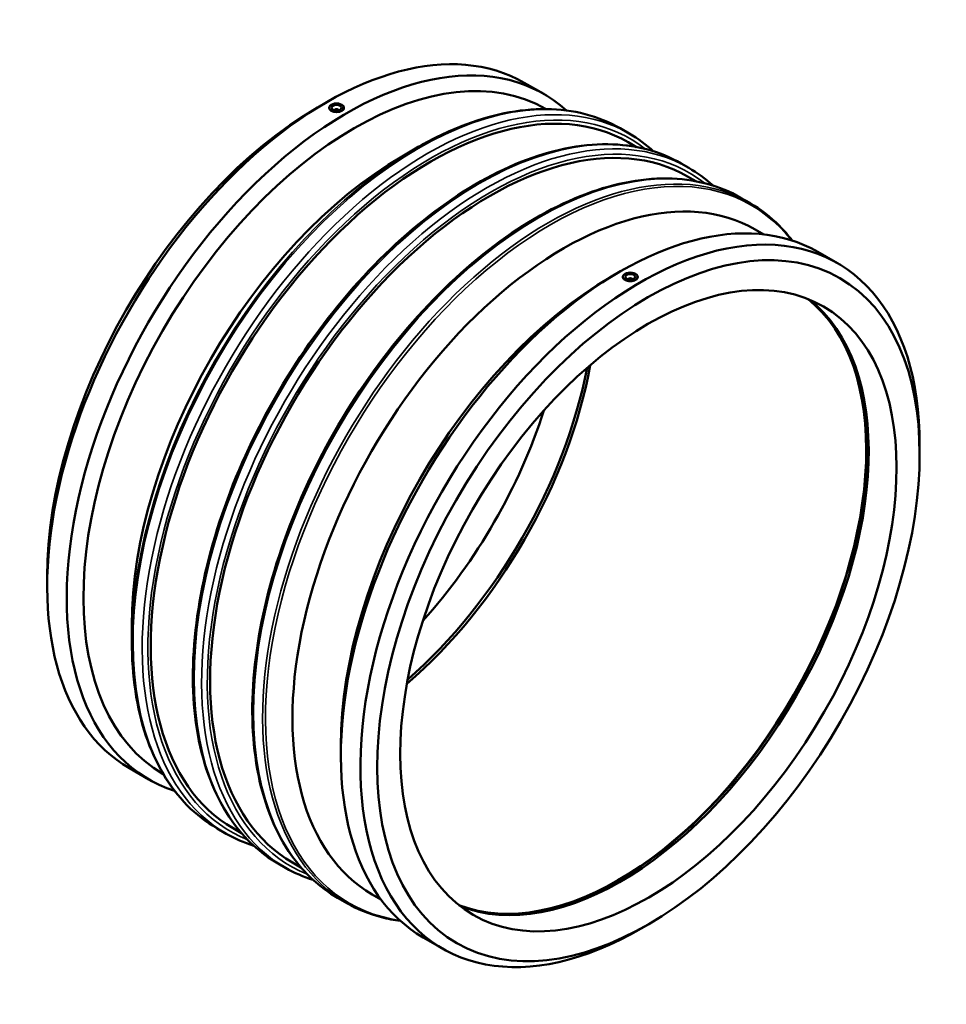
# Model space of a CAD drawing. Header units: millimetres. Extents: x -763 to 2242, y -1086 to 2721.
# Tile 7 of 7: x 1305 to 2242, y 1725 to 2721. Entities that reach past the tile are written whole.
import ezdxf

# ---------------------------------------------------------------- set-up
doc = ezdxf.new("R2010")
doc.units = ezdxf.units.MM
doc.layers.add('Visible (ANSI)', color=7, linetype='Continuous', lineweight=50)
doc.layers.add('Visible Narrow (ANSI)', color=7, linetype='Continuous', lineweight=35)

msp = doc.modelspace()

# ---------------------------------------------------------------- linework, layer by layer
at = {"layer": 'Visible (ANSI)'}
for p, q in [((1815.391, 2656.904), (1835.134, 2645.535)), ((1606.232, 2631.752), (1614.685, 2636.657)), ((1618.15, 2631.605), (1618.15, 2631.576)), ((1623.65, 2628.966), (1623.65, 2629.152)), ((1627.65, 2628.966), (1627.65, 2629.152)), ((1633.15, 2631.605), (1633.15, 2631.576)), ((1912.471, 2610.808), (1921.736, 2605.473)), ((1691.863, 2582.44), (1705.46, 2590.331)), ((1920.547, 2596.729), (1929.041, 2591.838)), ((1974.238, 2575.239), (1981.812, 2570.878)), ((1980.623, 2562.134), (1989.117, 2557.243)), ((2034.314, 2540.643), (2043.579, 2535.308)), ((2049.041, 2508.506), (2057.729, 2503.503)), ((2112.433, 2485.849), (2132.175, 2474.48)), ((1903.273, 2460.697), (1911.726, 2465.602)), ((1915.191, 2460.521), (1915.191, 2460.55)), ((1930.191, 2460.521), (1930.191, 2460.55)), ((1920.691, 2458.098), (1920.691, 2457.911)), ((1924.691, 2458.098), (1924.691, 2457.911)), ((2215.405, 2280.952), (2215.405, 2290.725)), ((1332.936, 2157.165), (1332.936, 2147.392)), ((1418.566, 2107.854), (1418.566, 2092.133)), ((1629.977, 1986.11), (1629.977, 1976.337)), ((1416.165, 1963.637), (1435.908, 1952.268)), ((1504.761, 1902.81), (1514.026, 1897.474)), ((1520.992, 1902.891), (1529.486, 1897.999)), ((1566.529, 1867.24), (1574.102, 1862.879)), ((1581.068, 1868.295), (1589.562, 1863.404)), ((1626.605, 1832.645), (1635.87, 1827.309)), ((1661.792, 1836.038), (1670.48, 1831.034)), ((1942.109, 1806.366), (1933.656, 1801.46)), ((1713.207, 1792.582), (1732.949, 1781.214))]:
    msp.add_line(p, q, dxfattribs=at)
for centre, major_axis, ratio, start_param, end_param in [((1615.778, 2310.271), (199.613, 346.633), 0.5780931, 0, 3.1415927), ((1635.521, 2298.902), (199.613, 346.633), 0.5780931, 6.1609092, 9.5470541), ((1644.006, 2294.015), (193.624, 336.234), 0.5780931, 0.0000606, 3.1415321), ((1720.77, 2249.81), (199.778, 346.919), 0.5780931, 0, 3.1415927), ((1607.293, 2315.157), (-193.624, -336.234), 0.5780931, 3.9289245, 5.4958534), ((1625.65, 2631.605), (-7.5, 0), 0.5758617, 5.4977871, 8.6393798), ((1625.65, 2631.605), (7.5, 0), 0.5758617, 5.4977871, 8.6393798), ((1625.65, 2629.152), (-2, 0), 0.5758617, 2.9729035, 6.4518745), ((1780.845, 2215.215), (199.778, 346.919), 0.5780931, 0, 3.1415927), ((1692.924, 2265.846), (-193.624, -336.234), 0.5780931, 3.9289245, 5.4958534), ((1855.417, 2172.272), (193.624, 336.234), 0.5780931, 0, 3.1415927), ((1912.82, 2139.216), (199.613, 346.633), 0.5780931, 0, 3.1415927), ((1932.562, 2127.847), (199.613, 346.633), 0.5780931, 5.4958534, 10.2121098), ((1904.335, 2144.102), (-193.624, -336.234), 0.5780931, 3.9289245, 5.4958534), ((1922.691, 2460.55), (-7.5, 0), 0.5758617, 5.4977871, 8.6393798), ((1922.691, 2460.55), (7.5, 0), 0.5758617, 5.4977871, 8.6393798), ((1922.691, 2458.098), (-2, 0), 0.5758617, 2.9729035, 6.4518745), ((1910.327, 2140.652), (-177.156, -307.637), 0.5780931, 0.0864787, 3.055114), ((1912.82, 2139.216), (-177.156, -307.637), 0.5780931, 0.0794449, 3.0621478), ((1910.327, 2140.652), (-177.53, -308.287), 0.5780931, 0.1580843, 2.9835083), ((1638.014, 2297.466), (177.156, 307.637), 0.5780931, 4.1613283, 5.2634497), ((1635.521, 2298.902), (177.156, 307.637), 0.5780931, 4.1748652, 5.2499127), ((1607.293, 2315.157), (177.156, 307.637), 0.5780931, 4.3593911, 5.0653869)]:
    msp.add_ellipse(centre, major_axis=major_axis, ratio=ratio, start_param=start_param, end_param=end_param, dxfattribs=at)
for centre, major_axis, ratio in [((1625.65, 2631.605), (-5, 0), 0.5758617), ((1941.047, 2122.961), (-193.624, -336.234), 0.5780931), ((1941.047, 2122.961), (-177.156, -307.637), 0.5780931), ((1922.691, 2460.55), (-5, 0), 0.5758617)]:
    msp.add_ellipse(centre, major_axis=major_axis, ratio=ratio, dxfattribs=at)
for points, knots in [([(1630.953, 2628.551), (1630.287, 2628.168), (1629.444, 2627.832), (1627.596, 2627.381), (1626.591, 2627.264), (1624.708, 2627.25), (1623.703, 2627.351), (1621.856, 2627.781), (1621.012, 2628.11), (1619.68, 2628.877), (1619.103, 2629.366), (1618.338, 2630.441), (1618.15, 2631.027), (1618.15, 2631.576)], [1.1300885, 1.1300885, 1.1300885, 1.1300885, 1.4126106, 1.4126106, 1.6951327, 1.6951327, 1.9776549, 1.9776549, 2.260177, 2.260177, 2.5426991, 2.5426991, 2.8252212, 2.8252212, 2.8252212, 2.8252212]), ([(1633.15, 2631.576), (1633.15, 2631.041), (1632.961, 2630.47), (1632.196, 2629.417), (1631.619, 2628.934), (1630.953, 2628.551)], [5.0853982, 5.0853982, 5.0853982, 5.0853982, 5.36792032, 5.36792032, 5.65044244, 5.65044244, 5.65044244, 5.65044244]), ([(1912.471, 2610.808), (1901.515, 2617.117), (1889.698, 2621.929), (1864.687, 2628.434), (1851.493, 2630.127), (1824.085, 2630.383), (1809.872, 2628.945), (1780.778, 2623.005), (1765.897, 2618.504), (1735.823, 2606.569), (1720.63, 2599.135), (1705.46, 2590.331)], [5.49972085, 5.49972085, 5.49972085, 5.49972085, 5.65718723, 5.65718723, 5.8146536, 5.8146536, 5.97211998, 5.97211998, 6.12958635, 6.12958635, 6.28705272, 6.28705272, 6.28705272, 6.28705272]), ([(1974.238, 2575.239), (1952.407, 2587.81), (1927.15, 2594.382), (1872.188, 2594.986), (1842.433, 2588.867), (1781.344, 2564.477), (1749.999, 2546.08), (1689.069, 2498.911), (1659.496, 2470.137), (1605.116, 2405.166), (1580.316, 2368.987), (1537.963, 2292.865), (1520.414, 2252.937), (1494.334, 2173.32), (1485.81, 2133.645), (1478.692, 2058.507), (1480.105, 2023.057), (1492.847, 1960.012), (1504.164, 1932.404), (1532.744, 1892.145), (1548.454, 1877.649), (1566.529, 1867.24)], [5.4997209, 5.4997209, 5.4997209, 5.4997209, 5.8135013, 5.8135013, 6.1316174, 6.1316174, 6.4530412, 6.4530412, 6.7746715, 6.7746715, 7.0960174, 7.0960174, 7.4172587, 7.4172587, 7.7386425, 7.7386425, 8.0603099, 8.0603099, 8.3815095, 8.3815095, 8.6413135, 8.6413135, 8.6413135, 8.6413135]), ([(2034.314, 2540.643), (2012.483, 2553.215), (1987.226, 2559.787), (1932.264, 2560.391), (1902.508, 2554.272), (1841.42, 2529.881), (1810.075, 2511.485), (1749.145, 2464.315), (1719.571, 2435.541), (1665.192, 2370.571), (1640.392, 2334.392), (1598.038, 2258.27), (1580.49, 2218.342), (1554.41, 2138.725), (1545.886, 2099.05), (1538.767, 2023.911), (1540.181, 1988.462), (1552.922, 1925.417), (1564.24, 1897.809), (1592.819, 1857.55), (1608.529, 1843.054), (1626.605, 1832.645)], [5.4997209, 5.4997209, 5.4997209, 5.4997209, 5.8135013, 5.8135013, 6.1316174, 6.1316174, 6.4530412, 6.4530412, 6.7746715, 6.7746715, 7.0960174, 7.0960174, 7.4172587, 7.4172587, 7.7386425, 7.7386425, 8.0603099, 8.0603099, 8.3815095, 8.3815095, 8.6413135, 8.6413135, 8.6413135, 8.6413135]), ([(2086.501, 2497.336), (2082.495, 2502.554), (2078.23, 2507.452), (2064.628, 2521.194), (2054.535, 2528.999), (2043.579, 2535.308)], [5.26409982, 5.26409982, 5.26409982, 5.26409982, 5.34225448, 5.34225448, 5.49972085, 5.49972085, 5.49972085, 5.49972085]), ([(1927.994, 2457.496), (1927.328, 2457.113), (1926.485, 2456.777), (1924.637, 2456.326), (1923.633, 2456.21), (1921.749, 2456.195), (1920.745, 2456.296), (1918.897, 2456.726), (1918.054, 2457.055), (1917.388, 2457.439), (1916.722, 2457.822), (1916.145, 2458.311), (1915.379, 2459.386), (1915.191, 2459.972), (1915.191, 2460.521)], [3.3902655, 3.3902655, 3.3902655, 3.3902655, 3.6727876, 3.6727876, 3.9553097, 3.9553097, 4.2378318, 4.2378318, 4.520354, 4.520354, 4.520354, 4.8028761, 4.8028761, 5.0853982, 5.0853982, 5.0853982, 5.0853982]), ([(1930.191, 2460.521), (1930.191, 2459.986), (1930.003, 2459.416), (1929.237, 2458.362), (1928.66, 2457.88), (1927.994, 2457.496)], [2.82522122, 2.82522122, 2.82522122, 2.82522122, 3.10774334, 3.10774334, 3.39026546, 3.39026546, 3.39026546, 3.39026546]), ([(1418.566, 2092.133), (1418.566, 2074.593), (1419.763, 2057.721), (1424.535, 2025.719), (1428.111, 2010.589), (1437.577, 1982.445), (1443.468, 1969.43), (1457.445, 1945.853), (1465.533, 1935.291), (1483.713, 1916.924), (1493.806, 1909.119), (1504.761, 1902.81)], [1.57079633, 1.57079633, 1.57079633, 1.57079633, 1.7282627, 1.7282627, 1.88572908, 1.88572908, 2.04319545, 2.04319545, 2.20066182, 2.20066182, 2.3581282, 2.3581282, 2.3581282, 2.3581282]), ([(1635.87, 1827.309), (1646.826, 1821), (1658.642, 1816.188), (1677.355, 1811.322), (1683.732, 1810.091), (1690.256, 1809.245)], [2.3581282, 2.3581282, 2.3581282, 2.3581282, 2.51559457, 2.51559457, 2.59374923, 2.59374923, 2.59374923, 2.59374923])]:
    msp.add_open_spline(points, degree=3, knots=knots, dxfattribs=at)
for points in [[(1946.336, 2587.488), (1938.738, 2594.404), (1930.513, 2600.418), (1921.736, 2605.473)], [(2006.411, 2552.893), (1998.814, 2559.809), (1990.589, 2565.823), (1981.812, 2570.878)], [(1514.026, 1897.474), (1522.804, 1892.419), (1532.134, 1888.325), (1541.929, 1885.225)], [(1574.102, 1862.879), (1582.88, 1857.824), (1592.21, 1853.729), (1602.005, 1850.629)]]:
    msp.add_open_spline(points, degree=3, dxfattribs=at)
at = {"layer": 'Visible Narrow (ANSI)'}
for centre, major_axis, start_param, end_param in [((1708.616, 2256.809), (-203.855, -353.999), 3.1415927, 6.2831853), ((1717.881, 2251.474), (203.855, 353.999), 0, 3.1415927), ((1720.77, 2249.81), (-201.816, -350.459), 3.0615905, 6.3631875), ((1770.384, 2221.239), (-203.855, -353.999), 3.1415927, 6.2831853), ((1777.957, 2216.878), (203.855, 353.999), 0, 3.1415927), ((1780.845, 2215.215), (-201.816, -350.459), 3.0615905, 6.3631875), ((1830.46, 2186.644), (-203.855, -353.999), 3.1415927, 6.2831853), ((1839.725, 2181.308), (203.855, 353.999), 0, 3.1415927), ((1706.573, 2257.985), (-203.258, -352.962), 3.9289245, 5.4958534), ((1841.767, 2180.132), (-203.258, -352.962), 2.9145031, 6.5102749)]:
    msp.add_ellipse(centre, major_axis=major_axis, ratio=0.5780931, start_param=start_param, end_param=end_param, dxfattribs=at)

doc.saveas('drawing.dxf')
